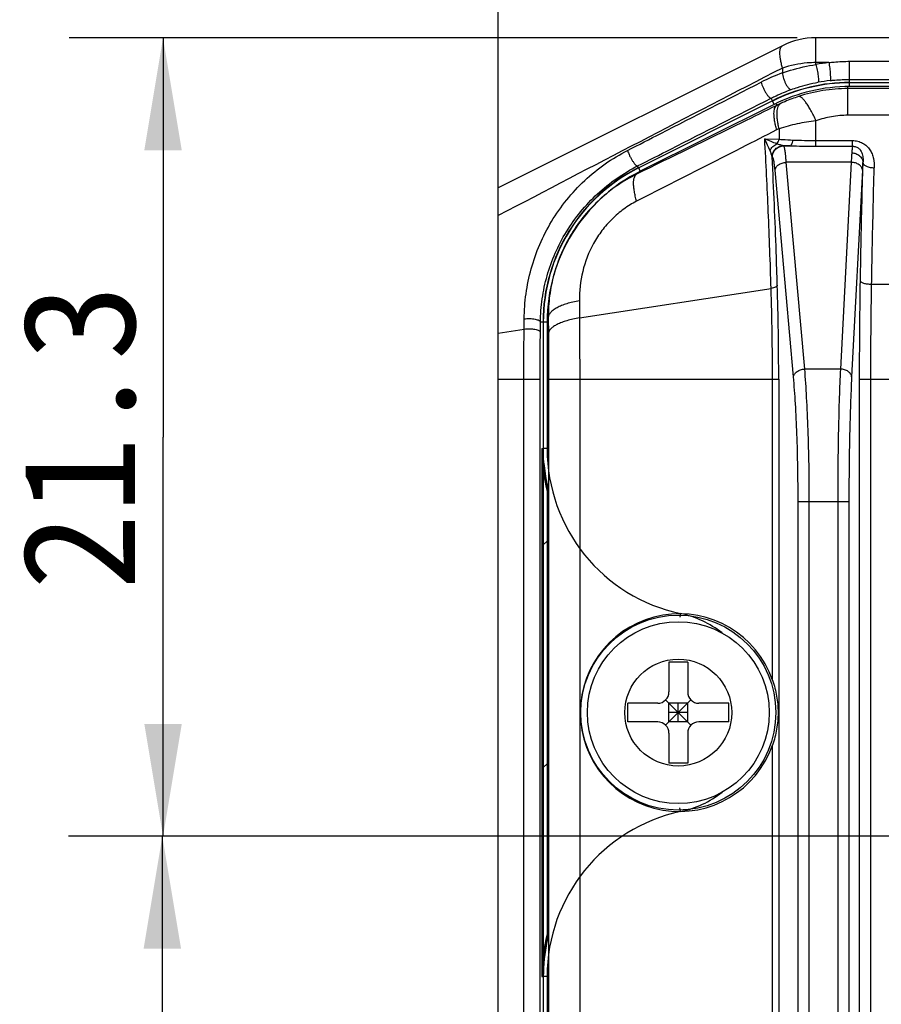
# Model space of a CAD drawing. Header units: millimetres. Extents: x 91 to 529, y 19 to 401.
# Tile 38 of 45: x 427 to 450, y 241 to 267. Entities that reach past the tile are written whole.
import ezdxf
from ezdxf.enums import TextEntityAlignment as Align

# ---------------------------------------------------------------- set-up
doc = ezdxf.new("R2010")
doc.units = ezdxf.units.MM
doc.header["$LTSCALE"] = 32.67
doc.layers.get('0').update_dxf_attribs({"linetype": 'CONTINUOUS'})
doc.layers.add('00_COMPONENTS', color=7, linetype='CONTINUOUS')
doc.layers.add('51__DRAFT_DIMS', color=7, linetype='CONTINUOUS')
doc.styles.get("Standard").update_dxf_attribs({"font": 'simfang.ttf'})
doc.dimstyles.new('DIMSTYLE_2', dxfattribs={"dimtxt": 3, "dimasz": 3, "dimexe": 2.5, "dimexo": 0.5, "dimgap": 0.75, "dimtad": 1, "dimdsep": 46, "dimtxsty": 'STANDARD', "dimblk": '_FILLED', "dimblk1": '_FILLED', "dimblk2": '_FILLED', "dimcen": 0.09, "dimclrt": 3, "dimazin": 2, "dimtp": 0.3, "dimtm": 0.3, "dimtfac": 1, "dimtofl": 0, "dimtmove": 0, "dimatfit": 3, "dimldrblk": '_FILLED', "dimfxl": 1, "dimtolj": 1, "dimarcsym": 0})
doc.dimstyles.new('DIMSTYLE_6', dxfattribs={"dimtxt": 3, "dimasz": 3, "dimexe": 2.5, "dimexo": 0.5, "dimgap": 0.75, "dimtad": 1, "dimdsep": 46, "dimtxsty": 'STANDARD', "dimblk": '_FILLED', "dimblk1": '_FILLED', "dimblk2": '_FILLED', "dimcen": 0.09, "dimclrt": 3, "dimazin": 2, "dimtp": 0.2, "dimtm": 0.2, "dimtfac": 1, "dimtofl": 0, "dimtmove": 0, "dimatfit": 3, "dimldrblk": '_FILLED', "dimfxl": 1, "dimtolj": 1, "dimarcsym": 0})

# ---------------------------------------------------------------- blocks, each defined once
blk = doc.blocks.new('_FILLED')
at = {"color": 0, "linetype": 'ByBlock'}
blk.add_solid([(0, 0), (-1, 0.1667), (-1, -0.1667)], dxfattribs=at)
blk = doc.blocks.new('*D12')
at = {"layer": '51__DRAFT_DIMS', "color": 4, "transparency": 16777216}
for p, q in [((457.509, 245.708), (428.005, 245.708)), ((430.505, 245.708), (430.505, 222.708)), ((430.505, 199.708), (430.505, 222.708)), ((457.338, 199.708), (428.005, 199.708))]:
    blk.add_line(p, q, dxfattribs=at)
at = {"layer": '51__DRAFT_DIMS', "color": 4, "transparency": 16777216, "xscale": 3, "yscale": 3, "zscale": 3}
for p, rotation in [((430.505, 245.708), 90), ((430.505, 199.708), 270)]:
    blk.add_blockref('_FILLED', p, dxfattribs=dict(at, rotation=rotation))
at = {"layer": '51__DRAFT_DIMS', "color": 3, "transparency": 16777216}
blk.add_text('46', height=3, rotation=90, dxfattribs=at).set_placement((429.755, 222.708), align=Align.CENTER)
blk = doc.blocks.new('*D13')
at = {"layer": '51__DRAFT_DIMS', "color": 4, "transparency": 16777216}
for p, q in [((439.465, 258.399), (439.465, 285.764)), ((508.065, 256.046), (508.065, 285.764)), ((439.465, 283.264), (473.765, 283.264)), ((508.065, 283.264), (473.765, 283.264))]:
    blk.add_line(p, q, dxfattribs=at)
at = {"layer": '51__DRAFT_DIMS', "color": 4, "transparency": 16777216, "xscale": 3, "yscale": 3, "zscale": 3, "rotation": 180}
blk.add_blockref('_FILLED', (439.465, 283.264), dxfattribs=at)
at = {"layer": '51__DRAFT_DIMS', "color": 4, "transparency": 16777216, "xscale": 3, "yscale": 3, "zscale": 3}
blk.add_blockref('_FILLED', (508.065, 283.264), dxfattribs=at)
at = {"layer": '51__DRAFT_DIMS', "color": 3, "transparency": 16777216}
blk.add_text('68.6', height=3, dxfattribs=at).set_placement((473.765, 284.014), align=Align.CENTER)
blk = doc.blocks.new('*D15')
at = {"layer": '51__DRAFT_DIMS', "color": 4, "transparency": 16777216}
for p, q in [((447.437, 267.008), (428.024, 267.008)), ((430.524, 267.008), (430.524, 256.358)), ((430.524, 245.708), (430.524, 256.358)), ((458.521, 245.708), (428.024, 245.708))]:
    blk.add_line(p, q, dxfattribs=at)
at = {"layer": '51__DRAFT_DIMS', "color": 4, "transparency": 16777216, "xscale": 3, "yscale": 3, "zscale": 3}
for p, rotation in [((430.524, 267.008), 90), ((430.524, 245.708), 270)]:
    blk.add_blockref('_FILLED', p, dxfattribs=dict(at, rotation=rotation))
at = {"layer": '51__DRAFT_DIMS', "color": 3, "transparency": 16777216}
blk.add_text('21.3', height=3, rotation=90, dxfattribs=at).set_placement((429.774, 256.358), align=Align.CENTER)

msp = doc.modelspace()

# ---------------------------------------------------------------- linework, layer by layer
at = {"layer": '00_COMPONENTS', "color": 4}
for p, q in [((447.937, 266.295), (447.937, 267.008)), ((448.281, 266.346), (447.937, 266.346)), ((448.834, 265.816), (448.834, 266.382)), ((448.834, 266.382), (498.696, 266.382)), ((447.042, 266.203), (447.042, 266.071)), ((448.834, 265.896), (498.696, 265.896)), ((448.834, 265.708), (448.834, 265.808)), ((448.787, 264.942), (448.787, 265.708)), ((498.743, 265.654), (448.787, 265.654)), ((498.696, 265.708), (448.834, 265.708)), ((446.773, 265.33), (446.74, 265.397)), ((446.821, 265.233), (446.777, 265.323)), ((446.821, 265.233), (443.252, 263.449)), ((446.864, 265.254), (446.889, 265.205)), ((447.937, 264.117), (447.937, 264.795)), ((498.743, 264.942), (448.787, 264.942)), ((446.953, 264.583), (446.953, 264.301)), ((446.57, 264.312), (446.953, 264.301)), ((447.937, 264.267), (448.914, 264.267)), ((448.914, 264.117), (448.914, 264.267)), ((447.074, 264.126), (447.068, 264.129)), ((447.242, 264.126), (447.074, 264.126)), ((447.937, 264.117), (448.914, 264.117)), ((446.769, 263.83), (446.768, 263.83)), ((446.775, 263.826), (446.769, 263.83)), ((443.204, 263.545), (443.181, 263.591)), ((443.252, 263.449), (443.208, 263.538)), ((447.337, 257.961), (446.845, 263.476)), ((447.636, 258.173), (447.144, 263.688)), ((448.877, 263.688), (447.144, 263.688)), ((448.877, 263.688), (448.588, 258.173)), ((449.176, 263.476), (448.887, 257.961)), ((443.142, 263.393), (443.154, 263.37)), ((441.63, 259.535), (446.74, 260.323)), ((451.159, 260.428), (449.421, 260.428)), ((441.626, 259.996), (441.63, 259.535)), ((440.152, 259.239), (440.155, 259.511)), ((440.765, 259.547), (440.798, 259.547)), ((440.798, 259.547), (440.802, 259.122)), ((439.465, 259.132), (440.152, 259.239)), ((440.587, 259.156), (440.589, 259.424)), ((440.657, 259.424), (440.589, 259.424)), ((440.765, 259.424), (440.665, 259.424)), ((440.765, 259.424), (440.765, 256.05)), ((448.588, 258.173), (447.636, 258.173)), ((439.465, 257.899), (440.581, 257.899)), ((440.147, 187.518), (440.147, 257.899)), ((440.581, 187.518), (440.581, 257.899)), ((440.807, 257.899), (440.807, 187.518)), ((440.807, 257.899), (446.942, 257.899)), ((441.635, 257.899), (441.635, 187.518)), ((446.777, 249.873), (446.777, 257.899)), ((446.942, 257.899), (446.942, 187.518)), ((449.1, 187.518), (449.1, 257.899)), ((449.1, 257.899), (451.48, 257.899)), ((449.399, 187.518), (449.399, 257.899)), ((440.625, 256.05), (440.657, 256.05)), ((440.765, 256.05), (440.665, 256.05)), ((447.46, 190.779), (447.46, 254.637)), ((447.46, 254.637), (448.815, 254.637)), ((447.759, 190.779), (447.759, 254.637)), ((448.516, 254.637), (448.516, 190.779)), ((448.815, 254.637), (448.815, 190.779)), ((440.665, 253.484), (440.765, 253.584)), ((444.327, 251.649), (444.306, 251.551)), ((446.777, 194.073), (446.777, 248.143)), ((440.665, 247.544), (440.765, 247.644)), ((444.327, 246.368), (444.306, 246.465)), ((440.625, 241.966), (440.657, 241.966)), ((440.765, 241.966), (440.665, 241.966)), ((440.765, 241.966), (440.765, 200.25))]:
    msp.add_line(p, q, dxfattribs=at)
at = {"layer": '00_COMPONENTS', "color": 7}
for p, q in [((499.593, 267.008), (447.937, 267.008)), ((447.042, 266.797), (439.465, 263.008)), ((498.696, 265.808), (448.834, 265.808)), ((446.777, 265.323), (443.208, 263.538)), ((439.465, 182.408), (439.465, 263.008)), ((440.665, 259.424), (440.665, 256.05)), ((440.625, 256.05), (440.625, 241.966)), ((440.665, 256.05), (440.665, 241.966)), ((440.765, 255.109), (440.765, 242.908)), ((444.015, 250.358), (444.015, 249.558)), ((444.515, 250.358), (444.015, 250.358)), ((444.515, 250.358), (444.515, 249.558)), ((442.915, 248.758), (442.915, 249.258)), ((443.715, 249.258), (442.915, 249.258)), ((443.927, 248.67), (444.603, 249.346)), ((443.927, 249.346), (444.603, 248.67)), ((444.015, 248.758), (444.015, 249.258)), ((444.515, 249.258), (444.015, 249.258)), ((444.265, 248.758), (444.265, 249.258)), ((444.515, 248.758), (444.515, 249.258)), ((445.615, 249.258), (444.815, 249.258)), ((445.615, 248.758), (445.615, 249.258)), ((444.515, 249.008), (444.015, 249.008)), ((443.715, 248.758), (442.915, 248.758)), ((444.515, 248.758), (444.015, 248.758)), ((445.615, 248.758), (444.815, 248.758)), ((444.015, 248.458), (444.015, 247.658)), ((444.515, 248.458), (444.515, 247.658)), ((444.515, 247.658), (444.015, 247.658)), ((440.665, 241.966), (440.665, 200.25))]:
    msp.add_line(p, q, dxfattribs=at)
for radius in [2.6, 2.425]:
    msp.add_circle((444.265, 249.008), radius, dxfattribs=at)
at = {"layer": '00_COMPONENTS', "color": 4}
msp.add_circle((444.265, 249.008), 1.425, dxfattribs=at)
at = {"layer": '00_COMPONENTS', "color": 7}
for centre, radius, start, end in [((447.937, 265.008), 2, 90, 116.5651), ((448.834, 261.208), 4.6, 90, 116.5651), ((445.265, 259.424), 4.6, 116.5651, 180), ((445.265, 256.05), 4.639, 180, 194.0663), ((445.265, 256.05), 4.6, 184.8129, 191.7529), ((443.715, 249.558), 0.3, 270, 360), ((444.815, 249.558), 0.3, 180, 270), ((443.715, 248.458), 0.3, 0, 90), ((444.815, 248.458), 0.3, 90, 180), ((445.265, 241.966), 4.639, 165.9337, 180), ((445.265, 241.966), 4.6, 168.2471, 180)]:
    msp.add_arc(centre, radius, start, end, dxfattribs=at)
at = {"layer": '00_COMPONENTS', "color": 4}
for centre, radius, start, end in [((448.834, 261.361), 5.015, 96.331, 100.308), ((448.764, 261.329), 5.045, 109.9542, 117.031), ((448.834, 261.208), 4.608, 90, 116.5651), ((448.834, 261.112), 4.784, 96.2314, 100.1485), ((448.834, 261.208), 4.5, 90, 116.5651), ((448.745, 261.451), 4.188, 114.8, 116.3136), ((448.045, 262.274), 2.555, 115.3152, 116.9292), ((447.081, 264.245), 0.117, 261.5955, 263.298), ((447.853, 298.173), 34.052, 268.678, 268.9719), ((445.265, 259.424), 4.608, 116.5651, 180), ((445.265, 259.424), 4.5, 116.5651, 180), ((445.265, 256.05), 4.608, 180, 192.3928), ((445.265, 256.05), 4.5, 180, 257.9753), ((443.765, 249.008), 2.7, 51.8647, 77.9753), ((443.765, 249.008), 2.7, 282.0247, 308.1354), ((445.265, 241.966), 4.5, 102.0247, 180), ((445.265, 241.966), 4.608, 167.6072, 180)]:
    msp.add_arc(centre, radius, start, end, dxfattribs=at)
at = {"layer": '00_COMPONENTS', "color": 7}
msp.add_ellipse((444.288, 249.008), major_axis=(2.636, 0), ratio=0.999962, start_param=0.334355, end_param=5.94883, dxfattribs=at)
at = {"layer": '00_COMPONENTS', "color": 4}
for points, knots in [([(447.042, 266.203), (447.032, 266.243), (447.013, 266.317), (446.992, 266.425), (446.978, 266.521), (446.973, 266.604), (446.977, 266.674), (446.989, 266.73), (447.007, 266.767), (447.026, 266.787), (447.037, 266.794), (447.042, 266.797)], [0, 0, 0, 0, 0.196241, 0.372897, 0.528623, 0.662535, 0.77444, 0.865274, 0.938059, 0.969799, 1, 1, 1, 1]), ([(447.937, 266.346), (447.86, 266.346), (447.557, 266.334), (447.256, 266.275), (447.042, 266.203)], [0, 0, 0, 0, 0.255048, 1, 1, 1, 1]), ([(448.281, 266.346), (448.327, 266.352), (448.51, 266.373), (448.695, 266.382), (448.834, 266.382)], [0, 0, 0, 0, 0.249528, 1, 1, 1, 1]), ([(448.281, 266.346), (448.285, 266.322), (448.293, 266.272), (448.303, 266.195), (448.311, 266.116), (448.316, 266.052), (448.319, 266.003), (448.321, 265.971), (448.322, 265.943), (448.322, 265.918), (448.321, 265.898), (448.32, 265.884), (448.318, 265.874), (448.316, 265.87), (448.315, 265.868), (448.314, 265.868)], [0, 0, 0, 0, 0.148836, 0.313974, 0.483302, 0.644388, 0.718104, 0.785432, 0.845142, 0.896159, 0.937583, 0.968741, 0.989291, 0.995717, 1, 1, 1, 1]), ([(447.042, 266.203), (445.775, 265.55), (443.247, 264.242), (440.723, 262.926), (439.465, 262.266)], [0, 0, 0, 0, 0.50085, 1, 1, 1, 1]), ([(447.042, 266.071), (447.113, 266.096), (447.406, 266.192), (447.707, 266.26), (447.937, 266.295)], [0, 0, 0, 0, 0.24417, 1, 1, 1, 1]), ([(447.042, 266.071), (447.044, 266.047), (447.053, 265.996), (447.073, 265.92), (447.101, 265.842), (447.134, 265.77), (447.166, 265.717), (447.192, 265.682), (447.211, 265.661), (447.228, 265.645), (447.245, 265.634), (447.261, 265.628), (447.272, 265.628), (447.276, 265.63)], [0, 0, 0, 0, 0.137874, 0.292237, 0.452397, 0.607052, 0.745477, 0.80577, 0.85894, 0.904496, 0.94243, 0.973546, 1, 1, 1, 1]), ([(447.937, 266.295), (447.943, 266.272), (447.955, 266.223), (447.971, 266.148), (447.985, 266.07), (447.995, 265.995), (448.001, 265.929), (448.003, 265.878), (448.001, 265.844), (447.996, 265.827), (447.993, 265.822), (447.991, 265.821)], [0, 0, 0, 0, 0.148754, 0.313064, 0.48113, 0.640861, 0.780813, 0.891119, 0.964536, 0.986517, 1, 1, 1, 1]), ([(442.913, 264.005), (443.209, 264.157), (444.395, 264.763), (445.581, 265.369), (446.471, 265.823)], [0, 0, 0, 0, 0.249701, 1, 1, 1, 1]), ([(446.471, 265.823), (446.478, 265.8), (446.494, 265.752), (446.525, 265.679), (446.563, 265.605), (446.603, 265.535), (446.638, 265.483), (446.665, 265.449), (446.684, 265.428), (446.701, 265.413), (446.717, 265.4), (446.732, 265.394), (446.74, 265.397)], [0, 0, 0, 0, 0.138123, 0.295522, 0.460249, 0.619665, 0.761629, 0.822731, 0.875786, 0.920026, 0.955092, 1, 1, 1, 1]), ([(447.276, 265.63), (447.333, 265.65), (447.567, 265.729), (447.807, 265.789), (447.991, 265.821)], [0, 0, 0, 0, 0.243796, 1, 1, 1, 1]), ([(448.314, 265.868), (448.357, 265.873), (448.53, 265.889), (448.704, 265.896), (448.834, 265.896)], [0, 0, 0, 0, 0.249634, 1, 1, 1, 1]), ([(446.74, 265.397), (446.784, 265.419), (446.959, 265.505), (447.139, 265.58), (447.276, 265.63)], [0, 0, 0, 0, 0.252991, 1, 1, 1, 1]), ([(448.787, 265.654), (448.564, 265.654), (448.118, 265.618), (447.683, 265.513), (447.472, 265.443)], [0, 0, 0, 0, 0.500958, 1, 1, 1, 1]), ([(443.181, 263.591), (443.477, 263.741), (444.663, 264.344), (445.849, 264.946), (446.74, 265.397)], [0, 0, 0, 0, 0.249693, 1, 1, 1, 1]), ([(447.472, 265.443), (447.349, 265.402), (447.186, 265.341), (447.028, 265.27), (446.988, 265.252)], [0, 0, 0, 0, 0.751368, 1, 1, 1, 1]), ([(447.937, 264.795), (447.914, 264.844), (447.87, 264.938), (447.802, 265.069), (447.737, 265.183), (447.675, 265.278), (447.617, 265.353), (447.571, 265.401), (447.536, 265.426), (447.514, 265.438), (447.492, 265.444), (447.479, 265.444), (447.472, 265.443)], [0, 0, 0, 0, 0.198234, 0.379141, 0.540039, 0.678695, 0.793498, 0.883774, 0.920008, 0.950795, 0.976977, 1, 1, 1, 1]), ([(446.889, 265.205), (446.577, 265.051), (445.332, 264.439), (444.087, 263.828), (443.154, 263.37)], [0, 0, 0, 0, 0.250394, 1, 1, 1, 1]), ([(446.888, 264.552), (446.877, 264.593), (446.857, 264.673), (446.834, 264.788), (446.82, 264.892), (446.815, 264.983), (446.819, 265.06), (446.831, 265.124), (446.853, 265.173), (446.876, 265.197), (446.889, 265.205)], [0, 0, 0, 0, 0.190003, 0.362826, 0.516893, 0.65108, 0.764916, 0.858951, 0.935506, 1, 1, 1, 1]), ([(446.953, 264.583), (446.943, 264.626), (446.926, 264.708), (446.908, 264.825), (446.898, 264.932), (446.898, 265.025), (446.906, 265.105), (446.923, 265.17), (446.949, 265.22), (446.975, 265.244), (446.988, 265.252)], [0, 0, 0, 0, 0.187498, 0.35839, 0.511159, 0.644748, 0.758779, 0.853911, 0.932552, 1, 1, 1, 1]), ([(447.937, 264.795), (447.767, 264.775), (447.435, 264.721), (447.11, 264.634), (446.953, 264.583)], [0, 0, 0, 0, 0.507564, 1, 1, 1, 1]), ([(448.787, 264.942), (448.642, 264.942), (448.353, 264.917), (448.072, 264.843), (447.937, 264.795)], [0, 0, 0, 0, 0.502605, 1, 1, 1, 1]), ([(446.888, 264.552), (446.576, 264.393), (445.331, 263.76), (444.086, 263.126), (443.153, 262.649)], [0, 0, 0, 0, 0.250355, 1, 1, 1, 1]), ([(446.74, 260.323), (446.719, 261.006), (446.671, 262.336), (446.606, 263.665), (446.57, 264.312)], [0, 0, 0, 0, 0.513255, 1, 1, 1, 1]), ([(446.713, 263.994), (446.692, 264.046), (446.646, 264.153), (446.597, 264.258), (446.57, 264.312)], [0, 0, 0, 0, 0.478989, 1, 1, 1, 1]), ([(446.894, 264.18), (446.841, 264.2), (446.733, 264.242), (446.626, 264.288), (446.57, 264.312)], [0, 0, 0, 0, 0.478068, 1, 1, 1, 1]), ([(446.894, 264.18), (446.907, 264.196), (446.931, 264.235), (446.946, 264.278), (446.953, 264.301)], [0, 0, 0, 0, 0.462687, 1, 1, 1, 1]), ([(446.953, 264.301), (446.983, 264.299), (447.107, 264.292), (447.231, 264.286), (447.326, 264.282)], [0, 0, 0, 0, 0.240278, 1, 1, 1, 1]), ([(447.242, 264.126), (447.251, 264.127), (447.265, 264.136), (447.28, 264.154), (447.296, 264.18), (447.312, 264.223), (447.321, 264.261), (447.326, 264.282)], [0, 0, 0, 0, 0.15253, 0.251305, 0.367756, 0.653111, 1, 1, 1, 1]), ([(447.326, 264.282), (447.426, 264.279), (447.63, 264.271), (447.833, 264.267), (447.937, 264.267)], [0, 0, 0, 0, 0.492453, 1, 1, 1, 1]), ([(448.914, 264.267), (448.96, 264.267), (449.054, 264.256), (449.183, 264.205), (449.292, 264.125), (449.377, 264.025), (449.437, 263.911), (449.485, 263.75), (449.492, 263.624), (449.49, 263.541)], [0, 0, 0, 0, 0.134414, 0.266388, 0.394544, 0.518938, 0.640591, 0.760769, 1, 1, 1, 1]), ([(440.155, 259.511), (440.157, 259.735), (440.19, 260.185), (440.329, 260.852), (440.557, 261.501), (440.874, 262.12), (441.276, 262.696), (441.758, 263.214), (442.305, 263.658), (442.706, 263.9), (442.913, 264.005)], [0, 0, 0, 0, 0.121382, 0.243837, 0.367617, 0.492883, 0.619547, 0.747073, 0.87438, 1, 1, 1, 1]), ([(442.913, 264.005), (442.919, 263.982), (442.936, 263.934), (442.967, 263.862), (443.004, 263.789), (443.045, 263.722), (443.079, 263.672), (443.107, 263.639), (443.125, 263.62), (443.142, 263.605), (443.159, 263.593), (443.174, 263.588), (443.181, 263.591)], [0, 0, 0, 0, 0.141343, 0.299902, 0.464158, 0.62207, 0.762182, 0.822449, 0.874845, 0.918689, 0.953721, 1, 1, 1, 1]), ([(446.713, 263.994), (446.729, 264.035), (446.779, 264.111), (446.853, 264.163), (446.894, 264.18)], [0, 0, 0, 0, 0.500306, 1, 1, 1, 1]), ([(446.768, 263.83), (446.765, 263.842), (446.758, 263.867), (446.74, 263.922), (446.724, 263.965), (446.713, 263.994)], [0, 0, 0, 0, 0.204734, 0.448138, 1, 1, 1, 1]), ([(446.768, 263.83), (446.768, 263.869), (446.784, 263.947), (446.85, 264.046), (446.948, 264.113), (447.025, 264.129), (447.064, 264.13)], [0, 0, 0, 0, 0.249973, 0.50025, 0.750381, 1, 1, 1, 1]), ([(446.769, 263.83), (446.769, 263.868), (446.785, 263.947), (446.851, 264.046), (446.95, 264.113), (447.029, 264.129), (447.068, 264.129)], [0, 0, 0, 0, 0.250142, 0.500422, 0.750455, 1, 1, 1, 1]), ([(446.775, 263.826), (446.775, 263.865), (446.791, 263.943), (446.857, 264.043), (446.956, 264.11), (447.035, 264.125), (447.074, 264.126)], [0, 0, 0, 0, 0.250142, 0.500422, 0.750455, 1, 1, 1, 1]), ([(447.064, 264.13), (447.052, 264.131), (447.026, 264.138), (446.985, 264.15), (446.94, 264.165), (446.91, 264.175), (446.894, 264.18)], [0, 0, 0, 0, 0.205282, 0.450384, 0.718186, 1, 1, 1, 1]), ([(447.144, 263.688), (447.142, 263.719), (447.137, 263.778), (447.129, 263.861), (447.121, 263.933), (447.112, 263.994), (447.104, 264.044), (447.095, 264.083), (447.086, 264.107), (447.079, 264.12), (447.076, 264.124), (447.074, 264.126)], [0, 0, 0, 0, 0.208392, 0.395203, 0.558952, 0.698369, 0.812449, 0.900526, 0.96249, 0.984055, 1, 1, 1, 1]), ([(447.242, 264.126), (447.357, 264.124), (447.588, 264.119), (447.82, 264.117), (447.937, 264.117)], [0, 0, 0, 0, 0.495018, 1, 1, 1, 1]), ([(448.914, 264.117), (448.911, 264.109), (448.907, 264.089), (448.901, 264.051), (448.896, 264), (448.892, 263.962), (448.891, 263.941)], [0, 0, 0, 0, 0.139088, 0.35309, 0.640844, 1, 1, 1, 1]), ([(448.914, 264.117), (448.944, 264.117), (449.003, 264.107), (449.077, 264.065), (449.129, 264.008), (449.162, 263.944), (449.181, 263.879), (449.193, 263.79), (449.193, 263.723), (449.19, 263.678)], [0, 0, 0, 0, 0.154419, 0.296879, 0.425339, 0.544514, 0.659049, 0.772022, 1, 1, 1, 1]), ([(446.905, 260.406), (446.896, 260.7), (446.859, 261.842), (446.811, 262.983), (446.768, 263.83)], [0, 0, 0, 0, 0.257678, 1, 1, 1, 1]), ([(446.845, 263.476), (446.841, 263.523), (446.834, 263.589), (446.822, 263.672), (446.814, 263.721), (446.805, 263.761), (446.796, 263.792), (446.787, 263.813), (446.779, 263.824), (446.775, 263.826)], [0, 0, 0, 0, 0.392221, 0.554959, 0.69376, 0.807712, 0.896295, 0.959688, 1, 1, 1, 1]), ([(448.891, 263.941), (448.889, 263.923), (448.884, 263.839), (448.879, 263.754), (448.877, 263.688)], [0, 0, 0, 0, 0.214499, 1, 1, 1, 1]), ([(448.891, 263.941), (448.929, 263.94), (449.005, 263.925), (449.103, 263.868), (449.161, 263.795), (449.185, 263.729), (449.19, 263.695), (449.19, 263.678)], [0, 0, 0, 0, 0.263476, 0.520183, 0.764802, 0.883354, 1, 1, 1, 1]), ([(440.589, 259.424), (440.591, 259.632), (440.623, 260.05), (440.754, 260.668), (440.97, 261.271), (441.269, 261.845), (441.649, 262.38), (442.101, 262.859), (442.614, 263.269), (442.989, 263.493), (443.181, 263.591)], [0, 0, 0, 0, 0.120924, 0.243093, 0.366782, 0.492156, 0.619081, 0.746917, 0.874429, 1, 1, 1, 1]), ([(446.845, 263.476), (446.846, 263.49), (446.852, 263.517), (446.872, 263.556), (446.901, 263.592), (446.953, 263.635), (447.034, 263.674), (447.106, 263.687), (447.144, 263.688)], [0, 0, 0, 0, 0.10302, 0.211355, 0.326906, 0.450319, 0.717198, 1, 1, 1, 1]), ([(449.176, 263.476), (449.176, 263.49), (449.17, 263.518), (449.151, 263.557), (449.122, 263.594), (449.071, 263.637), (448.988, 263.676), (448.915, 263.687), (448.877, 263.688)], [0, 0, 0, 0, 0.103075, 0.210887, 0.325727, 0.448563, 0.715389, 1, 1, 1, 1]), ([(449.121, 260.52), (449.126, 260.79), (449.145, 261.843), (449.169, 262.895), (449.19, 263.678)], [0, 0, 0, 0, 0.256123, 1, 1, 1, 1]), ([(449.19, 263.678), (449.189, 263.664), (449.183, 263.597), (449.179, 263.529), (449.176, 263.476)], [0, 0, 0, 0, 0.214592, 1, 1, 1, 1]), ([(449.19, 263.678), (449.191, 263.669), (449.198, 263.65), (449.217, 263.625), (449.247, 263.602), (449.284, 263.582), (449.329, 263.565), (449.398, 263.547), (449.453, 263.542), (449.49, 263.541)], [0, 0, 0, 0, 0.077791, 0.166955, 0.271884, 0.393501, 0.530433, 0.679835, 1, 1, 1, 1]), ([(449.421, 260.428), (449.426, 260.693), (449.445, 261.731), (449.469, 262.769), (449.49, 263.541)], [0, 0, 0, 0, 0.256123, 1, 1, 1, 1]), ([(443.154, 263.37), (442.977, 263.283), (442.635, 263.083), (442.168, 262.713), (441.757, 262.281), (441.41, 261.795), (441.135, 261.267), (440.938, 260.708), (440.821, 260.132), (440.797, 259.742), (440.798, 259.547)], [0, 0, 0, 0, 0.124727, 0.250369, 0.376415, 0.502388, 0.627916, 0.752755, 0.876791, 1, 1, 1, 1]), ([(443.153, 262.649), (443.141, 262.694), (443.118, 262.782), (443.092, 262.908), (443.076, 263.022), (443.07, 263.123), (443.075, 263.209), (443.089, 263.28), (443.114, 263.335), (443.14, 263.361), (443.154, 263.37)], [0, 0, 0, 0, 0.188447, 0.360476, 0.514313, 0.648655, 0.762893, 0.857483, 0.934706, 1, 1, 1, 1]), ([(443.153, 262.649), (443.034, 262.588), (442.803, 262.446), (442.491, 262.181), (442.221, 261.872), (441.926, 261.416), (441.684, 260.788), (441.624, 260.256), (441.626, 259.996)], [0, 0, 0, 0, 0.125005, 0.252082, 0.379825, 0.507047, 0.756767, 1, 1, 1, 1]), ([(446.905, 260.406), (446.902, 260.397), (446.892, 260.383), (446.873, 260.369), (446.845, 260.353), (446.801, 260.336), (446.762, 260.327), (446.74, 260.323)], [0, 0, 0, 0, 0.153943, 0.254203, 0.371793, 0.657143, 1, 1, 1, 1]), ([(446.777, 257.899), (446.777, 258.309), (446.771, 259.117), (446.753, 259.925), (446.74, 260.323)], [0, 0, 0, 0, 0.506808, 1, 1, 1, 1]), ([(446.942, 257.899), (446.942, 258.323), (446.936, 259.158), (446.917, 259.994), (446.905, 260.406)], [0, 0, 0, 0, 0.506787, 1, 1, 1, 1]), ([(449.1, 257.899), (449.1, 258.121), (449.102, 258.995), (449.11, 259.868), (449.121, 260.52)], [0, 0, 0, 0, 0.253882, 1, 1, 1, 1]), ([(449.421, 260.428), (449.384, 260.428), (449.329, 260.432), (449.261, 260.444), (449.216, 260.455), (449.179, 260.469), (449.145, 260.486), (449.124, 260.506), (449.121, 260.52)], [0, 0, 0, 0, 0.343153, 0.501123, 0.643299, 0.765705, 0.865748, 1, 1, 1, 1]), ([(449.399, 257.899), (449.399, 258.113), (449.401, 258.956), (449.41, 259.799), (449.421, 260.428)], [0, 0, 0, 0, 0.253882, 1, 1, 1, 1]), ([(441.626, 259.996), (441.568, 259.985), (441.456, 259.962), (441.297, 259.919), (441.156, 259.869), (441.035, 259.814), (440.937, 259.754), (440.863, 259.689), (440.814, 259.621), (440.8, 259.571), (440.798, 259.547)], [0, 0, 0, 0, 0.180387, 0.347358, 0.498666, 0.632625, 0.748348, 0.846158, 0.928302, 1, 1, 1, 1]), ([(440.155, 259.511), (440.178, 259.514), (440.227, 259.519), (440.3, 259.521), (440.373, 259.516), (440.441, 259.507), (440.499, 259.492), (440.54, 259.476), (440.565, 259.46), (440.577, 259.449), (440.586, 259.437), (440.589, 259.428), (440.589, 259.424)], [0, 0, 0, 0, 0.15348, 0.314705, 0.474626, 0.6243, 0.75568, 0.862549, 0.905805, 0.942364, 0.973116, 1, 1, 1, 1]), ([(441.63, 259.535), (441.572, 259.526), (441.46, 259.505), (441.301, 259.465), (441.16, 259.419), (441.04, 259.368), (440.942, 259.312), (440.877, 259.261), (440.84, 259.218), (440.82, 259.186), (440.807, 259.154), (440.803, 259.132), (440.802, 259.122)], [0, 0, 0, 0, 0.183312, 0.352631, 0.505572, 0.640304, 0.755779, 0.852152, 0.893825, 0.931778, 0.966814, 1, 1, 1, 1]), ([(441.63, 259.535), (441.631, 259.402), (441.634, 258.857), (441.635, 258.311), (441.635, 257.899)], [0, 0, 0, 0, 0.244473, 1, 1, 1, 1]), ([(440.147, 257.899), (440.147, 258.012), (440.148, 258.459), (440.15, 258.905), (440.152, 259.239)], [0, 0, 0, 0, 0.253789, 1, 1, 1, 1]), ([(440.152, 259.239), (440.176, 259.242), (440.225, 259.247), (440.298, 259.248), (440.371, 259.244), (440.439, 259.235), (440.497, 259.221), (440.538, 259.205), (440.562, 259.19), (440.575, 259.18), (440.584, 259.168), (440.586, 259.16), (440.587, 259.156)], [0, 0, 0, 0, 0.154191, 0.316245, 0.476963, 0.627255, 0.758917, 0.865548, 0.908409, 0.944345, 0.974216, 1, 1, 1, 1]), ([(440.581, 257.899), (440.581, 258.005), (440.582, 258.424), (440.584, 258.843), (440.587, 259.156)], [0, 0, 0, 0, 0.253783, 1, 1, 1, 1]), ([(440.802, 259.122), (440.803, 259.022), (440.806, 258.614), (440.807, 258.207), (440.807, 257.899)], [0, 0, 0, 0, 0.244436, 1, 1, 1, 1]), ([(447.337, 257.961), (447.338, 257.974), (447.345, 258.002), (447.364, 258.041), (447.393, 258.076), (447.445, 258.119), (447.526, 258.158), (447.599, 258.171), (447.636, 258.173)], [0, 0, 0, 0, 0.10302, 0.211355, 0.326906, 0.450319, 0.717198, 1, 1, 1, 1]), ([(447.46, 254.637), (447.46, 254.943), (447.455, 255.543), (447.432, 256.414), (447.394, 257.216), (447.358, 257.724), (447.337, 257.961)], [0, 0, 0, 0, 0.275828, 0.541053, 0.785529, 1, 1, 1, 1]), ([(447.759, 254.637), (447.759, 254.963), (447.754, 255.601), (447.731, 256.527), (447.693, 257.381), (447.657, 257.921), (447.636, 258.173)], [0, 0, 0, 0, 0.275836, 0.54107, 0.785549, 1, 1, 1, 1]), ([(448.588, 258.173), (448.575, 257.92), (448.554, 257.38), (448.532, 256.527), (448.519, 255.6), (448.516, 254.962), (448.516, 254.637)], [0, 0, 0, 0, 0.214355, 0.458847, 0.724121, 1, 1, 1, 1]), ([(448.887, 257.961), (448.887, 257.974), (448.881, 258.002), (448.862, 258.042), (448.833, 258.078), (448.782, 258.121), (448.699, 258.16), (448.626, 258.172), (448.588, 258.173)], [0, 0, 0, 0, 0.103075, 0.210887, 0.325727, 0.448563, 0.715389, 1, 1, 1, 1]), ([(448.887, 257.961), (448.875, 257.723), (448.854, 257.215), (448.832, 256.413), (448.818, 255.543), (448.815, 254.943), (448.815, 254.637)], [0, 0, 0, 0, 0.214362, 0.458852, 0.724124, 1, 1, 1, 1])]:
    msp.add_open_spline(points, degree=3, knots=knots, dxfattribs=at)
at = {"layer": '00_COMPONENTS', "color": 7}
for points, knots in [([(446.777, 249.873), (446.825, 249.735), (446.899, 249.45), (446.925, 249.156), (446.925, 249.008)], [0, 0, 0, 0, 0.49824, 1, 1, 1, 1]), ([(446.925, 249.008), (446.925, 248.861), (446.899, 248.567), (446.825, 248.282), (446.777, 248.143)], [0, 0, 0, 0, 0.501763, 1, 1, 1, 1])]:
    msp.add_open_spline(points, degree=3, knots=knots, dxfattribs=at)

# ---------------------------------------------------------------- dimensions: what is measured, and where the dimension line sits
at = {"layer": '51__DRAFT_DIMS', "color": 4}
dim = msp.add_linear_dim(base=(508.065, 283.264), p1=(439.465, 257.899), p2=(508.065, 255.546), dimstyle='DIMSTYLE_2', dxfattribs=at)
dim.commit()
dim.dimension.update_dxf_attribs({"geometry": '*D13', "text_midpoint": (473.727, 283.264), "dimtype": 160})
for base, p1, p2, dimstyle, picture, middle in [((430.524, 245.708), (447.937, 267.008), (459.021, 245.708), 'DIMSTYLE_6', '*D15', (430.524, 256.297)), ((430.505, 199.708), (458.009, 245.708), (457.838, 199.708), 'DIMSTYLE_2', '*D12', (430.505, 222.647))]:
    dim = msp.add_linear_dim(base=base, p1=p1, p2=p2, angle=270, dimstyle=dimstyle, dxfattribs=at)
    dim.commit()
    dim.dimension.update_dxf_attribs({"geometry": picture, "text_midpoint": middle, "dimtype": 160})

doc.saveas('drawing.dxf')
